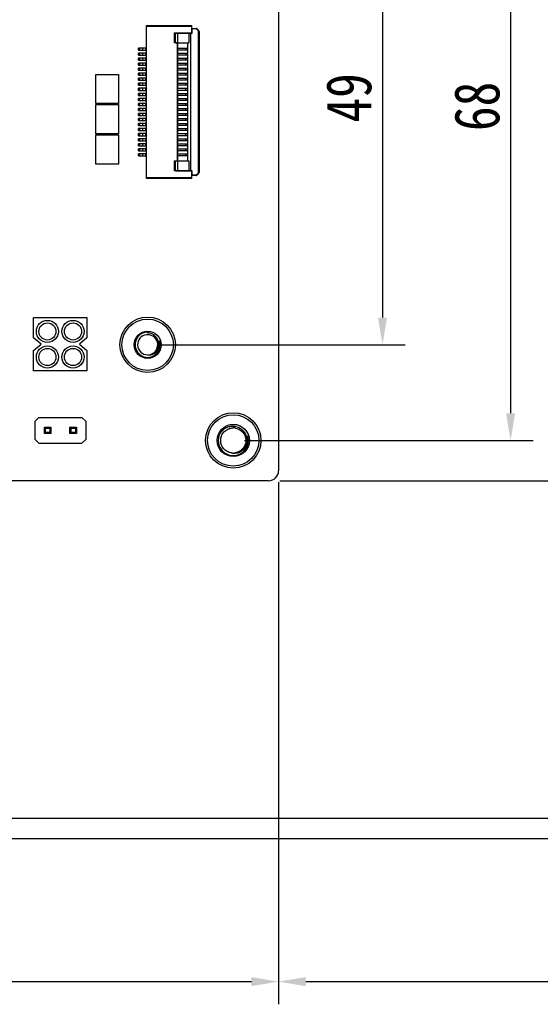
# Model space of a CAD drawing. Header units: millimetres. Extents: x 693 to 1326, y -348 to -145.
# Tile 5 of 8: x 1209 to 1261, y -348 to -250. Entities that reach past the tile are written whole.
import ezdxf

# ---------------------------------------------------------------- set-up
doc = ezdxf.new("R2010")
doc.units = ezdxf.units.MM
doc.header["$LTSCALE"] = 30.734
doc.header["$PDMODE"] = 3
doc.header["$PDSIZE"] = 0.3125
doc.layers.get('0').update_dxf_attribs({"linetype": 'CONTINUOUS'})
doc.layers.get('Defpoints').update_dxf_attribs({"linetype": 'CONTINUOUS'})
doc.layers.add('Dim', color=6, linetype='CONTINUOUS', lineweight=13)
doc.styles.get("Standard").update_dxf_attribs({"font": 'simsun.ttc', "width": 0.8})
doc.dimstyles.new('ISO-25_WS', dxfattribs={"dimscale": 1.8, "dimtxt": 2.5, "dimasz": 1.5, "dimexe": 1.25, "dimexo": 0.625, "dimtad": 1, "dimdsep": 46, "dimtxsty": 'STANDARD', "dimcen": 2.5, "dimadec": 0, "dimazin": 0, "dimtfac": 1, "dimtmove": 0, "dimatfit": 3, "dimfxl": 1, "dimtolj": 1, "dimtzin": 0, "dimarcsym": 0})

# ---------------------------------------------------------------- blocks, each defined once
blk = doc.blocks.new('*D152')
at = {"layer": 'Defpoints', "color": 0}
for p in [(1230.056, -223.578), (1230.056, -291.578), (1257.585, -291.578)]:
    blk.add_point(p, dxfattribs=at)
at = {"layer": 'Dim', "color": 0, "lineweight": -2}
for p, q in [((1231.181, -223.578), (1259.835, -223.578)), ((1257.585, -226.278), (1257.585, -288.878)), ((1231.181, -291.578), (1259.835, -291.578))]:
    blk.add_line(p, q, dxfattribs=at)
at = {"layer": 'Dim', "color": 0}
for points in [[(1258.035, -226.278), (1257.135, -226.278), (1257.585, -223.578)], [(1257.135, -288.878), (1258.035, -288.878), (1257.585, -291.578)]]:
    blk.add_solid(points, dxfattribs=at)
at = {"layer": 'Dim', "color": 0, "insert": (1254.26, -258.419), "char_height": 4.5, "attachment_point": 5, "rotation": 90}
blk.add_mtext('\\A1;68', dxfattribs=at)
blk = doc.blocks.new('*D153')
at = {"layer": 'Defpoints', "color": 0}
for p in [(1221.556, -233.078), (1221.556, -282.078), (1244.869, -282.078)]:
    blk.add_point(p, dxfattribs=at)
at = {"layer": 'Dim', "color": 0, "lineweight": -2}
for p, q in [((1222.681, -233.078), (1247.119, -233.078)), ((1244.869, -235.778), (1244.869, -279.378)), ((1222.681, -282.078), (1247.119, -282.078))]:
    blk.add_line(p, q, dxfattribs=at)
at = {"layer": 'Dim', "color": 0}
for points in [[(1245.319, -235.778), (1244.419, -235.778), (1244.869, -233.078)], [(1244.419, -279.378), (1245.319, -279.378), (1244.869, -282.078)]]:
    blk.add_solid(points, dxfattribs=at)
at = {"layer": 'Dim', "color": 0, "insert": (1241.544, -257.578), "char_height": 4.5, "attachment_point": 5, "rotation": 90}
blk.add_mtext('\\A1;49', dxfattribs=at)
blk = doc.blocks.new('*D165')
at = {"layer": 'Defpoints', "color": 0}
for p in [(1234.556, -294.578), (1302.036, -329.078), (1302.036, -345.291)]:
    blk.add_point(p, dxfattribs=at)
at = {"layer": 'Dim', "color": 0, "lineweight": -2}
for p, q in [((1234.556, -295.703), (1234.556, -347.541)), ((1302.036, -330.203), (1302.036, -347.541)), ((1237.256, -345.291), (1299.336, -345.291))]:
    blk.add_line(p, q, dxfattribs=at)
at = {"layer": 'Dim', "color": 0}
for points in [[(1237.256, -344.841), (1237.256, -345.741), (1234.556, -345.291)], [(1299.336, -345.741), (1299.336, -344.841), (1302.036, -345.291)]]:
    blk.add_solid(points, dxfattribs=at)
at = {"layer": 'Dim', "color": 0, "insert": (1268.296, -341.966), "char_height": 4.5, "attachment_point": 5}
blk.add_mtext('\\A1;67.48', dxfattribs=at)
blk = doc.blocks.new('*D166')
at = {"layer": 'Defpoints', "color": 0}
for p in [(1124.556, -294.578), (1234.556, -294.578), (1234.556, -345.291)]:
    blk.add_point(p, dxfattribs=at)
at = {"layer": 'Dim', "color": 0, "lineweight": -2}
for p, q in [((1124.556, -295.703), (1124.556, -347.541)), ((1234.556, -295.703), (1234.556, -347.541)), ((1127.256, -345.291), (1231.856, -345.291))]:
    blk.add_line(p, q, dxfattribs=at)
at = {"layer": 'Dim', "color": 0}
for points in [[(1127.256, -344.841), (1127.256, -345.741), (1124.556, -345.291)], [(1231.856, -345.741), (1231.856, -344.841), (1234.556, -345.291)]]:
    blk.add_solid(points, dxfattribs=at)
at = {"layer": 'Dim', "color": 0, "insert": (1179.556, -341.966), "char_height": 4.5, "attachment_point": 5}
blk.add_mtext('\\A1;110', dxfattribs=at)
blk = doc.blocks.new('*D167')
at = {"layer": 'Defpoints', "color": 0}
for p in [(1233.556, -219.578), (1233.556, -295.578), (1269.012, -295.578)]:
    blk.add_point(p, dxfattribs=at)
at = {"layer": 'Dim', "color": 0, "lineweight": -2}
for p, q in [((1234.681, -219.578), (1271.262, -219.578)), ((1269.012, -222.278), (1269.012, -292.878)), ((1234.681, -295.578), (1271.262, -295.578))]:
    blk.add_line(p, q, dxfattribs=at)
at = {"layer": 'Dim', "color": 0}
for points in [[(1269.462, -222.278), (1268.562, -222.278), (1269.012, -219.578)], [(1268.562, -292.878), (1269.462, -292.878), (1269.012, -295.578)]]:
    blk.add_solid(points, dxfattribs=at)
at = {"layer": 'Dim', "color": 0, "insert": (1265.688, -257.578), "char_height": 4.5, "attachment_point": 5, "rotation": 90}
blk.add_mtext('\\A1;76', dxfattribs=at)
blk = doc.blocks.new('*D169')
at = {"layer": 'Defpoints', "color": 0}
for p in [(1233.556, -295.578), (1233.556, -331.078), (1269.012, -331.078)]:
    blk.add_point(p, dxfattribs=at)
at = {"layer": 'Dim', "color": 0, "lineweight": -2}
for p, q in [((1234.681, -295.578), (1271.262, -295.578)), ((1269.012, -298.278), (1269.012, -328.378)), ((1234.681, -331.078), (1271.262, -331.078))]:
    blk.add_line(p, q, dxfattribs=at)
at = {"layer": 'Dim', "color": 0}
for points in [[(1269.462, -298.278), (1268.562, -298.278), (1269.012, -295.578)], [(1268.562, -328.378), (1269.462, -328.378), (1269.012, -331.078)]]:
    blk.add_solid(points, dxfattribs=at)
at = {"layer": 'Dim', "color": 0, "insert": (1265.688, -313.328), "char_height": 4.5, "attachment_point": 5, "rotation": 90}
blk.add_mtext('\\A1;35.5', dxfattribs=at)

msp = doc.modelspace()

# ---------------------------------------------------------------- linework, layer by layer
at = {"color": 7, "linetype": 'Continuous'}
for p, q in [((1234.556, -220.578), (1234.556, -294.578)), ((1221.456, -250.378), (1225.956, -250.378)), ((1221.456, -265.578), (1221.456, -250.378)), ((1225.956, -250.478), (1221.456, -250.478)), ((1224.206, -251.128), (1225.956, -251.128)), ((1224.206, -252.128), (1224.206, -251.128)), ((1224.316, -251.138), (1225.976, -251.138)), ((1224.316, -252.118), (1224.316, -251.138)), ((1224.516, -251.138), (1224.516, -252.628)), ((1225.456, -251.128), (1225.456, -251.138)), ((1225.656, -251.138), (1225.656, -252.118)), ((1225.856, -264.818), (1225.856, -251.138)), ((1225.956, -251.138), (1225.956, -250.378)), ((1225.976, -250.678), (1226.356, -250.678)), ((1225.976, -251.138), (1225.976, -250.678)), ((1226.356, -250.728), (1225.976, -250.728)), ((1226.356, -250.728), (1226.356, -250.678)), ((1226.601, -250.955), (1226.647, -250.938)), ((1226.656, -250.978), (1226.606, -250.978)), ((1226.606, -264.978), (1226.606, -250.978)), ((1226.648, -250.94), (1226.647, -250.938)), ((1226.656, -250.978), (1226.656, -264.978)), ((1221.456, -251.628), (1221.406, -251.628)), ((1221.406, -251.628), (1221.406, -251.828)), ((1221.456, -251.828), (1221.406, -251.828)), ((1224.506, -252.128), (1224.206, -252.128)), ((1224.316, -252.118), (1225.656, -252.118)), ((1224.506, -263.828), (1224.506, -252.128)), ((1225.556, -263.838), (1225.556, -252.118)), ((1221.456, -252.628), (1220.656, -252.628)), ((1220.656, -252.828), (1220.656, -252.628)), ((1220.656, -252.828), (1221.456, -252.828)), ((1220.739, -252.628), (1220.739, -252.828)), ((1221.056, -252.628), (1221.056, -252.828)), ((1221.356, -252.628), (1221.356, -252.828)), ((1224.506, -252.628), (1225.556, -252.628)), ((1225.556, -252.828), (1224.506, -252.828)), ((1224.516, -252.828), (1224.516, -253.128)), ((1225.313, -252.628), (1225.313, -252.828)), ((1221.456, -253.128), (1220.656, -253.128)), ((1220.656, -253.328), (1220.656, -253.128)), ((1220.656, -253.328), (1221.456, -253.328)), ((1221.456, -253.628), (1220.656, -253.628)), ((1220.656, -253.828), (1220.656, -253.628)), ((1220.656, -253.828), (1221.456, -253.828)), ((1220.739, -253.128), (1220.739, -253.328)), ((1220.739, -253.628), (1220.739, -253.828)), ((1221.056, -253.128), (1221.056, -253.328)), ((1221.056, -253.628), (1221.056, -253.828)), ((1221.356, -253.128), (1221.356, -253.328)), ((1221.356, -253.628), (1221.356, -253.828)), ((1224.506, -253.128), (1225.556, -253.128)), ((1225.556, -253.328), (1224.506, -253.328)), ((1224.506, -253.628), (1225.556, -253.628)), ((1225.556, -253.828), (1224.506, -253.828)), ((1224.516, -253.328), (1224.516, -253.628)), ((1224.516, -253.828), (1224.516, -254.128)), ((1225.313, -253.128), (1225.313, -253.328)), ((1225.313, -253.628), (1225.313, -253.828)), ((1221.456, -254.128), (1220.656, -254.128)), ((1220.656, -254.328), (1220.656, -254.128)), ((1220.656, -254.328), (1221.456, -254.328)), ((1221.456, -254.628), (1220.656, -254.628)), ((1220.656, -254.828), (1220.656, -254.628)), ((1220.656, -254.828), (1221.456, -254.828)), ((1220.739, -254.128), (1220.739, -254.328)), ((1220.739, -254.628), (1220.739, -254.828)), ((1221.056, -254.128), (1221.056, -254.328)), ((1221.056, -254.628), (1221.056, -254.828)), ((1221.356, -254.128), (1221.356, -254.328)), ((1221.356, -254.628), (1221.356, -254.828)), ((1224.506, -254.128), (1225.556, -254.128)), ((1225.556, -254.328), (1224.506, -254.328)), ((1224.506, -254.628), (1225.556, -254.628)), ((1225.556, -254.828), (1224.506, -254.828)), ((1224.516, -254.328), (1224.516, -254.628)), ((1224.516, -254.828), (1224.516, -255.128)), ((1225.313, -254.128), (1225.313, -254.328)), ((1225.313, -254.628), (1225.313, -254.828)), ((1216.407, -255.243), (1218.667, -255.243)), ((1216.407, -258.143), (1216.407, -255.243)), ((1218.667, -255.243), (1218.667, -258.143)), ((1221.456, -255.128), (1220.656, -255.128)), ((1220.656, -255.328), (1220.656, -255.128)), ((1220.656, -255.328), (1221.456, -255.328)), ((1221.456, -255.628), (1220.656, -255.628)), ((1220.656, -255.828), (1220.656, -255.628)), ((1220.656, -255.828), (1221.456, -255.828)), ((1220.739, -255.128), (1220.739, -255.328)), ((1220.739, -255.628), (1220.739, -255.828)), ((1221.056, -255.128), (1221.056, -255.328)), ((1221.056, -255.628), (1221.056, -255.828)), ((1221.356, -255.128), (1221.356, -255.328)), ((1221.356, -255.628), (1221.356, -255.828)), ((1224.506, -255.128), (1225.556, -255.128)), ((1225.556, -255.328), (1224.506, -255.328)), ((1224.506, -255.628), (1225.556, -255.628)), ((1225.556, -255.828), (1224.506, -255.828)), ((1224.516, -255.328), (1224.516, -255.628)), ((1224.516, -255.828), (1224.516, -256.128)), ((1225.313, -255.128), (1225.313, -255.328)), ((1225.313, -255.628), (1225.313, -255.828)), ((1221.456, -256.128), (1220.656, -256.128)), ((1220.656, -256.328), (1220.656, -256.128)), ((1220.656, -256.328), (1221.456, -256.328)), ((1221.456, -256.628), (1220.656, -256.628)), ((1220.656, -256.828), (1220.656, -256.628)), ((1220.656, -256.828), (1221.456, -256.828)), ((1220.739, -256.128), (1220.739, -256.328)), ((1220.739, -256.628), (1220.739, -256.828)), ((1221.056, -256.128), (1221.056, -256.328)), ((1221.056, -256.628), (1221.056, -256.828)), ((1221.356, -256.128), (1221.356, -256.328)), ((1221.356, -256.628), (1221.356, -256.828)), ((1224.506, -256.128), (1225.556, -256.128)), ((1225.556, -256.328), (1224.506, -256.328)), ((1224.506, -256.628), (1225.556, -256.628)), ((1225.556, -256.828), (1224.506, -256.828)), ((1224.516, -256.328), (1224.516, -256.628)), ((1224.516, -256.828), (1224.516, -257.128)), ((1225.313, -256.128), (1225.313, -256.328)), ((1225.313, -256.628), (1225.313, -256.828)), ((1221.456, -257.128), (1220.656, -257.128)), ((1220.656, -257.328), (1220.656, -257.128)), ((1220.656, -257.328), (1221.456, -257.328)), ((1221.456, -257.628), (1220.656, -257.628)), ((1220.656, -257.828), (1220.656, -257.628)), ((1220.656, -257.828), (1221.456, -257.828)), ((1220.739, -257.128), (1220.739, -257.328)), ((1220.739, -257.628), (1220.739, -257.828)), ((1221.056, -257.128), (1221.056, -257.328)), ((1221.056, -257.628), (1221.056, -257.828)), ((1221.356, -257.128), (1221.356, -257.328)), ((1221.356, -257.628), (1221.356, -257.828)), ((1224.506, -257.128), (1225.556, -257.128)), ((1225.556, -257.328), (1224.506, -257.328)), ((1224.506, -257.628), (1225.556, -257.628)), ((1225.556, -257.828), (1224.506, -257.828)), ((1224.516, -257.328), (1224.516, -257.628)), ((1224.516, -257.828), (1224.516, -258.128)), ((1225.313, -257.128), (1225.313, -257.328)), ((1225.313, -257.628), (1225.313, -257.828)), ((1218.667, -258.143), (1216.407, -258.143)), ((1216.407, -258.243), (1218.667, -258.243)), ((1216.407, -261.143), (1216.407, -258.243)), ((1218.667, -258.243), (1218.667, -261.143)), ((1221.456, -258.128), (1220.656, -258.128)), ((1220.656, -258.328), (1220.656, -258.128)), ((1220.656, -258.328), (1221.456, -258.328)), ((1221.456, -258.628), (1220.656, -258.628)), ((1220.656, -258.828), (1220.656, -258.628)), ((1220.656, -258.828), (1221.456, -258.828)), ((1220.739, -258.128), (1220.739, -258.328)), ((1220.739, -258.628), (1220.739, -258.828)), ((1221.056, -258.128), (1221.056, -258.328)), ((1221.056, -258.628), (1221.056, -258.828)), ((1221.356, -258.128), (1221.356, -258.328)), ((1221.356, -258.628), (1221.356, -258.828)), ((1224.506, -258.128), (1225.556, -258.128)), ((1225.556, -258.328), (1224.506, -258.328)), ((1224.506, -258.628), (1225.556, -258.628)), ((1225.556, -258.828), (1224.506, -258.828)), ((1224.516, -258.328), (1224.516, -258.628)), ((1224.516, -258.828), (1224.516, -259.128)), ((1225.313, -258.128), (1225.313, -258.328)), ((1225.313, -258.628), (1225.313, -258.828)), ((1221.456, -259.128), (1220.656, -259.128)), ((1220.656, -259.328), (1220.656, -259.128)), ((1220.656, -259.328), (1221.456, -259.328)), ((1221.456, -259.628), (1220.656, -259.628)), ((1220.656, -259.828), (1220.656, -259.628)), ((1220.656, -259.828), (1221.456, -259.828)), ((1220.739, -259.128), (1220.739, -259.328)), ((1220.739, -259.628), (1220.739, -259.828)), ((1221.056, -259.128), (1221.056, -259.328)), ((1221.056, -259.628), (1221.056, -259.828)), ((1221.356, -259.128), (1221.356, -259.328)), ((1221.356, -259.628), (1221.356, -259.828)), ((1224.506, -259.128), (1225.556, -259.128)), ((1225.556, -259.328), (1224.506, -259.328)), ((1224.506, -259.628), (1225.556, -259.628)), ((1225.556, -259.828), (1224.506, -259.828)), ((1224.516, -259.328), (1224.516, -259.628)), ((1224.516, -259.828), (1224.516, -260.128)), ((1225.313, -259.128), (1225.313, -259.328)), ((1225.313, -259.628), (1225.313, -259.828)), ((1221.456, -260.128), (1220.656, -260.128)), ((1220.656, -260.328), (1220.656, -260.128)), ((1220.656, -260.328), (1221.456, -260.328)), ((1221.456, -260.628), (1220.656, -260.628)), ((1220.656, -260.828), (1220.656, -260.628)), ((1220.656, -260.828), (1221.456, -260.828)), ((1220.739, -260.128), (1220.739, -260.328)), ((1220.739, -260.628), (1220.739, -260.828)), ((1221.056, -260.128), (1221.056, -260.328)), ((1221.056, -260.628), (1221.056, -260.828)), ((1221.356, -260.128), (1221.356, -260.328)), ((1221.356, -260.628), (1221.356, -260.828)), ((1224.506, -260.128), (1225.556, -260.128)), ((1225.556, -260.328), (1224.506, -260.328)), ((1224.506, -260.628), (1225.556, -260.628)), ((1225.556, -260.828), (1224.506, -260.828)), ((1224.516, -260.328), (1224.516, -260.628)), ((1224.516, -260.828), (1224.516, -261.128)), ((1225.313, -260.128), (1225.313, -260.328)), ((1225.313, -260.628), (1225.313, -260.828)), ((1218.667, -261.143), (1216.407, -261.143)), ((1216.407, -261.243), (1218.667, -261.243)), ((1216.407, -264.143), (1216.407, -261.243)), ((1218.667, -261.243), (1218.667, -264.143)), ((1221.456, -261.128), (1220.656, -261.128)), ((1220.656, -261.328), (1220.656, -261.128)), ((1220.656, -261.328), (1221.456, -261.328)), ((1221.456, -261.628), (1220.656, -261.628)), ((1220.656, -261.828), (1220.656, -261.628)), ((1220.656, -261.828), (1221.456, -261.828)), ((1220.739, -261.128), (1220.739, -261.328)), ((1220.739, -261.628), (1220.739, -261.828)), ((1221.056, -261.128), (1221.056, -261.328)), ((1221.056, -261.628), (1221.056, -261.828)), ((1221.356, -261.128), (1221.356, -261.328)), ((1221.356, -261.628), (1221.356, -261.828)), ((1224.506, -261.128), (1225.556, -261.128)), ((1225.556, -261.328), (1224.506, -261.328)), ((1224.506, -261.628), (1225.556, -261.628)), ((1225.556, -261.828), (1224.506, -261.828)), ((1224.516, -261.328), (1224.516, -261.628)), ((1224.516, -261.828), (1224.516, -262.128)), ((1225.313, -261.128), (1225.313, -261.328)), ((1225.313, -261.628), (1225.313, -261.828)), ((1221.456, -262.128), (1220.656, -262.128)), ((1220.656, -262.328), (1220.656, -262.128)), ((1220.656, -262.328), (1221.456, -262.328)), ((1221.456, -262.628), (1220.656, -262.628)), ((1220.656, -262.828), (1220.656, -262.628)), ((1220.656, -262.828), (1221.456, -262.828)), ((1220.739, -262.128), (1220.739, -262.328)), ((1220.739, -262.628), (1220.739, -262.828)), ((1221.056, -262.128), (1221.056, -262.328)), ((1221.056, -262.628), (1221.056, -262.828)), ((1221.356, -262.128), (1221.356, -262.328)), ((1221.356, -262.628), (1221.356, -262.828)), ((1224.506, -262.128), (1225.556, -262.128)), ((1225.556, -262.328), (1224.506, -262.328)), ((1224.506, -262.628), (1225.556, -262.628)), ((1225.556, -262.828), (1224.506, -262.828)), ((1224.516, -262.328), (1224.516, -262.628)), ((1224.516, -262.828), (1224.516, -263.128)), ((1225.313, -262.128), (1225.313, -262.328)), ((1225.313, -262.628), (1225.313, -262.828)), ((1221.456, -263.128), (1220.656, -263.128)), ((1220.656, -263.328), (1220.656, -263.128)), ((1220.656, -263.328), (1221.456, -263.328)), ((1220.739, -263.128), (1220.739, -263.328)), ((1221.056, -263.128), (1221.056, -263.328)), ((1221.356, -263.128), (1221.356, -263.328)), ((1224.206, -263.828), (1224.506, -263.828)), ((1224.206, -264.828), (1224.206, -263.828)), ((1224.316, -263.838), (1225.656, -263.838)), ((1224.316, -264.818), (1224.316, -263.838)), ((1224.506, -263.128), (1225.556, -263.128)), ((1225.556, -263.328), (1224.506, -263.328)), ((1224.516, -263.328), (1224.516, -264.818)), ((1225.313, -263.128), (1225.313, -263.328)), ((1225.656, -263.838), (1225.656, -264.818)), ((1218.667, -264.143), (1216.407, -264.143)), ((1221.456, -264.128), (1221.406, -264.128)), ((1221.406, -264.128), (1221.406, -264.328)), ((1221.456, -264.328), (1221.406, -264.328)), ((1225.956, -264.828), (1224.206, -264.828)), ((1224.316, -264.818), (1225.976, -264.818)), ((1225.456, -264.818), (1225.456, -264.828)), ((1225.956, -265.578), (1225.956, -264.818)), ((1225.976, -265.278), (1225.976, -264.818)), ((1221.456, -265.478), (1225.956, -265.478)), ((1225.956, -265.578), (1221.456, -265.578)), ((1225.976, -265.228), (1226.356, -265.228)), ((1226.356, -265.278), (1225.976, -265.278)), ((1226.356, -265.278), (1226.356, -265.228)), ((1226.378, -265.223), (1226.396, -265.269)), ((1226.394, -265.27), (1226.396, -265.269)), ((1226.606, -264.978), (1226.656, -264.978)), ((1210.226, -279.378), (1215.526, -279.378)), ((1210.226, -281.405), (1210.226, -279.378)), ((1215.526, -279.378), (1215.526, -281.405)), ((1210.972, -282.028), (1210.226, -281.405)), ((1215.526, -281.405), (1214.78, -282.028)), ((1221.556, -280.828), (1221.556, -280.899)), ((1210.226, -282.65), (1210.972, -282.028)), ((1214.78, -282.028), (1215.526, -282.65)), ((1210.226, -284.678), (1210.226, -282.65)), ((1215.526, -282.65), (1215.526, -284.678)), ((1215.526, -284.678), (1210.226, -284.678)), ((1210.356, -289.708), (1210.756, -289.308)), ((1210.356, -289.708), (1210.356, -291.448)), ((1210.756, -289.308), (1215.036, -289.308)), ((1215.036, -289.308), (1215.436, -289.708)), ((1215.436, -291.448), (1215.436, -289.708)), ((1211.306, -290.258), (1211.946, -290.258)), ((1211.406, -290.358), (1211.306, -290.258)), ((1211.306, -290.898), (1211.306, -290.258)), ((1211.406, -290.798), (1211.306, -290.898)), ((1211.946, -290.898), (1211.306, -290.898)), ((1211.406, -290.358), (1211.846, -290.358)), ((1211.406, -290.798), (1211.406, -290.358)), ((1211.846, -290.798), (1211.406, -290.798)), ((1211.846, -290.358), (1211.946, -290.258)), ((1211.846, -290.358), (1211.846, -290.798)), ((1211.846, -290.798), (1211.946, -290.898)), ((1211.946, -290.258), (1211.946, -290.898)), ((1213.846, -290.258), (1214.486, -290.258)), ((1213.946, -290.358), (1213.846, -290.258)), ((1213.846, -290.898), (1213.846, -290.258)), ((1213.946, -290.798), (1213.846, -290.898)), ((1214.486, -290.898), (1213.846, -290.898)), ((1213.946, -290.358), (1214.386, -290.358)), ((1213.946, -290.798), (1213.946, -290.358)), ((1214.386, -290.798), (1213.946, -290.798)), ((1214.386, -290.358), (1214.486, -290.258)), ((1214.386, -290.358), (1214.386, -290.798)), ((1214.386, -290.798), (1214.486, -290.898)), ((1214.486, -290.258), (1214.486, -290.898)), ((1210.756, -291.848), (1210.356, -291.448)), ((1210.756, -291.848), (1215.036, -291.848)), ((1215.436, -291.448), (1215.036, -291.848)), ((1233.556, -295.578), (1170.976, -295.578)), ((1065.456, -329.078), (1294.056, -329.078)), ((1065.036, -331.078), (1300.036, -331.078))]:
    msp.add_line(p, q, dxfattribs=at)
for centre, radius in [((1221.556, -282.078), 2.75), ((1211.606, -280.758), 1.1), ((1211.606, -280.758), 0.85), ((1214.146, -280.758), 1.1), ((1214.146, -280.758), 0.85), ((1221.556, -282.078), 2.55), ((1221.556, -282.078), 1.35), ((1211.606, -283.298), 1.1), ((1214.146, -283.298), 1.1), ((1211.606, -283.298), 0.85), ((1214.146, -283.298), 0.85), ((1230.056, -291.578), 2.75), ((1230.056, -291.578), 2.55), ((1230.056, -291.578), 1.6)]:
    msp.add_circle(centre, radius, dxfattribs=at)
for centre, radius, start, end in [((1221.556, -282.078), 1.25, 90, 18), ((1221.556, -282.078), 1, 96.86047, 269.18681), ((1221.556, -282.077), 0.999, 94.8441, 96.86309), ((1221.556, -282.076), 0.999, 94.03398, 94.84373), ((1221.556, -282.077), 0.999, 93.22862, 94.03398), ((1221.556, -282.077), 1, 91.21441, 93.22851), ((1221.556, -282.078), 1, 276.05829, 91.21637), ((1221.556, -282.083), 0.995, 269.18306, 270.00018), ((1221.613, -282.08), 1, 266.75501, 269.98584), ((1221.556, -282.078), 1, 270.40185, 272.41603), ((1221.556, -282.079), 0.998, 272.41641, 273.22684), ((1221.556, -282.081), 0.997, 273.22684, 274.03373), ((1221.613, -282.074), 1.005, 269.98371, 270.9629), ((1221.556, -282.081), 0.996, 274.03383, 274.21068), ((1221.556, -282.08), 0.998, 274.21111, 276.06157), ((1230.056, -291.578), 1.5, 162, 18), ((1230.056, -291.577), 1.249, 87.09387, 89.02546), ((1230.056, -291.576), 1.249, 86.63336, 87.09363), ((1230.055, -291.579), 1.251, 84.04749, 86.63266), ((1230.055, -291.581), 1.253, 81.85911, 84.04765), ((1230.055, -291.581), 1.254, 81.32708, 81.85913), ((1230.055, -291.582), 1.254, 79.19579, 81.32698), ((1230.056, -291.574), 1.254, 262.16484, 264.22849), ((1230.056, -291.573), 1.254, 264.22837, 264.75879), ((1230.056, -291.573), 1.255, 264.75896, 266.89231), ((1230.056, -291.574), 1.254, 266.89192, 269.55271), ((1230.056, -291.576), 1.251, 269.55345, 269.98441), ((1230.056, -291.582), 1.246, 270.00451, 272.43063), ((1230.113, -291.594), 1.235, 267.37086, 269.81571), ((1230.056, -291.582), 1.246, 272.43058, 274.14232), ((1230.113, -291.584), 1.245, 269.81452, 271.53141), ((1233.556, -294.577), 1, 270.02089, 359.97911)]:
    msp.add_arc(centre, radius, start, end, dxfattribs=at)
for points, knots in [([(1226.647, -250.938), (1226.645, -250.932), (1226.636, -250.91), (1226.607, -250.86), (1226.546, -250.789), (1226.475, -250.728), (1226.403, -250.685), (1226.37, -250.678), (1226.356, -250.678)], [0, 0, 0, 0, 0.061101, 0.234378, 0.407654, 0.58093, 0.754207, 1, 1, 1, 1]), ([(1226.601, -250.955), (1226.596, -250.942), (1226.582, -250.916), (1226.55, -250.869), (1226.511, -250.827), (1226.468, -250.788), (1226.44, -250.767), (1226.415, -250.751), (1226.397, -250.74), (1226.377, -250.731), (1226.363, -250.727), (1226.356, -250.728)], [0, 0, 0, 0, 0.125002, 0.250138, 0.499951, 0.624955, 0.749926, 0.812433, 0.874912, 0.937496, 1, 1, 1, 1]), ([(1226.378, -265.223), (1226.392, -265.218), (1226.417, -265.204), (1226.464, -265.171), (1226.507, -265.132), (1226.545, -265.09), (1226.567, -265.061), (1226.582, -265.037), (1226.593, -265.018), (1226.603, -264.999), (1226.606, -264.985), (1226.606, -264.978)], [0, 0, 0, 0, 0.125002, 0.250138, 0.499951, 0.624955, 0.749926, 0.812433, 0.874912, 0.937496, 1, 1, 1, 1]), ([(1226.396, -265.269), (1226.401, -265.267), (1226.424, -265.257), (1226.473, -265.228), (1226.544, -265.168), (1226.605, -265.097), (1226.649, -265.024), (1226.656, -264.992), (1226.656, -264.978)], [0, 0, 0, 0, 0.061101, 0.234378, 0.407654, 0.58093, 0.754207, 1, 1, 1, 1]), ([(1221.629, -283.079), (1221.699, -283.078), (1221.839, -283.061), (1222.038, -282.993), (1222.22, -282.886), (1222.376, -282.745), (1222.501, -282.576), (1222.591, -282.385), (1222.642, -282.181), (1222.652, -281.971), (1222.623, -281.762), (1222.554, -281.563), (1222.45, -281.38), (1222.313, -281.22), (1222.15, -281.088), (1221.965, -280.987), (1221.765, -280.922), (1221.626, -280.902), (1221.556, -280.899)], [0, 0, 0, 0, 0.062493, 0.124967, 0.187447, 0.249931, 0.312421, 0.374914, 0.437408, 0.499908, 0.562411, 0.624915, 0.687423, 0.749933, 0.812444, 0.874959, 0.937479, 1, 1, 1, 1]), ([(1221.556, -283.078), (1221.644, -283.089), (1221.779, -283.089), (1221.953, -283.054), (1222.122, -282.997), (1222.317, -282.887), (1222.48, -282.733), (1222.585, -282.589), (1222.674, -282.435), (1222.749, -282.224), (1222.781, -281.957), (1222.763, -281.778), (1222.745, -281.691)], [0, 0, 0, 0, 0.124714, 0.187226, 0.249758, 0.374619, 0.499544, 0.56214, 0.624745, 0.749778, 0.874858, 1, 1, 1, 1]), ([(1228.629, -291.114), (1228.682, -290.971), (1228.833, -290.698), (1229.116, -290.432), (1229.383, -290.28), (1229.67, -290.171), (1229.903, -290.143), (1230.056, -290.149)], [0, 0, 0, 0, 0.249845, 0.499658, 0.624945, 0.750232, 1, 1, 1, 1]), ([(1230.056, -290.149), (1230.142, -290.152), (1230.313, -290.175), (1230.559, -290.254), (1230.786, -290.377), (1230.988, -290.54), (1231.156, -290.736), (1231.284, -290.961), (1231.367, -291.206), (1231.403, -291.462), (1231.39, -291.721), (1231.327, -291.972), (1231.216, -292.206), (1231.062, -292.414), (1230.87, -292.587), (1230.648, -292.719), (1230.403, -292.804), (1230.232, -292.826), (1230.146, -292.828)], [0, 0, 0, 0, 0.062515, 0.125024, 0.187535, 0.250043, 0.312554, 0.375059, 0.437562, 0.500065, 0.562565, 0.625062, 0.687557, 0.75005, 0.812536, 0.875022, 0.937504, 1, 1, 1, 1]), ([(1229.885, -292.816), (1229.808, -292.805), (1229.653, -292.769), (1229.437, -292.672), (1229.243, -292.536), (1229.077, -292.367), (1228.946, -292.169), (1228.855, -291.95), (1228.806, -291.718), (1228.802, -291.481), (1228.843, -291.247), (1228.926, -291.026), (1229.05, -290.823), (1229.209, -290.648), (1229.399, -290.506), (1229.612, -290.401), (1229.841, -290.339), (1229.998, -290.326), (1230.077, -290.328)], [0, 0, 0, 0, 0.062503, 0.125002, 0.187499, 0.250001, 0.312503, 0.375, 0.437499, 0.500002, 0.562501, 0.624999, 0.6875, 0.750002, 0.812499, 0.874999, 0.937502, 1, 1, 1, 1]), ([(1230.056, -292.828), (1230.163, -292.839), (1230.383, -292.834), (1230.697, -292.743), (1230.981, -292.578), (1231.216, -292.35), (1231.391, -292.073), (1231.498, -291.763), (1231.532, -291.437), (1231.507, -291.22), (1231.483, -291.114)], [0, 0, 0, 0, 0.124857, 0.249764, 0.37471, 0.499698, 0.624726, 0.74978, 0.874871, 1, 1, 1, 1]), ([(1230.29, -290.35), (1230.364, -290.364), (1230.509, -290.405), (1230.711, -290.505), (1230.893, -290.64), (1231.047, -290.805), (1231.17, -290.995), (1231.256, -291.204), (1231.303, -291.425), (1231.31, -291.651), (1231.277, -291.874), (1231.204, -292.088), (1231.094, -292.286), (1230.951, -292.46), (1230.778, -292.606), (1230.582, -292.719), (1230.369, -292.795), (1230.221, -292.819), (1230.146, -292.824)], [0, 0, 0, 0, 0.062501, 0.125003, 0.1875, 0.249999, 0.312502, 0.375002, 0.437498, 0.499999, 0.562502, 0.625, 0.687497, 0.749999, 0.812501, 0.874998, 0.937497, 1, 1, 1, 1])]:
    msp.add_open_spline(points, degree=3, knots=knots, dxfattribs=at)
for points in [[(1226.606, -250.978), (1226.606, -250.97), (1226.604, -250.962), (1226.601, -250.955)], [(1226.656, -250.978), (1226.656, -250.968), (1226.654, -250.955), (1226.648, -250.94)], [(1226.356, -265.228), (1226.364, -265.228), (1226.371, -265.226), (1226.378, -265.223)], [(1226.356, -265.278), (1226.366, -265.278), (1226.378, -265.275), (1226.394, -265.27)]]:
    msp.add_open_spline(points, degree=3, dxfattribs=at)

# ---------------------------------------------------------------- dimensions: what is measured, and where the dimension line sits
at = {"layer": 'Dim'}
for base, p1, p2, picture, middle in [((1269.012, -295.578), (1233.556, -219.578), (1233.556, -295.578), '*D167', (1265.688, -257.578)), ((1244.869, -282.078), (1221.556, -233.078), (1221.556, -282.078), '*D153', (1241.544, -257.578)), ((1269.012, -331.078), (1233.556, -295.578), (1233.556, -331.078), '*D169', (1265.688, -313.328))]:
    dim = msp.add_linear_dim(base=base, p1=p1, p2=p2, angle=90, dimstyle='ISO-25_WS', dxfattribs=at)
    dim.commit()
    dim.dimension.update_dxf_attribs({"geometry": picture, "text_midpoint": middle})
dim = msp.add_linear_dim(base=(1257.585, -291.578), p1=(1230.056, -223.578), p2=(1230.056, -291.578), angle=90, dimstyle='ISO-25_WS', dxfattribs=at)
dim.commit()
dim.dimension.update_dxf_attribs({"geometry": '*D152', "text_midpoint": (1257.585, -258.419), "dimtype": 160})
for base, p1, p2, picture, middle in [((1234.556, -345.291), (1124.556, -294.578), (1234.556, -294.578), '*D166', (1179.556, -341.966)), ((1302.036, -345.291), (1234.556, -294.578), (1302.036, -329.078), '*D165', (1268.296, -341.966))]:
    dim = msp.add_linear_dim(base=base, p1=p1, p2=p2, dimstyle='ISO-25_WS', dxfattribs=at)
    dim.commit()
    dim.dimension.update_dxf_attribs({"geometry": picture, "text_midpoint": middle})

doc.saveas('drawing.dxf')
